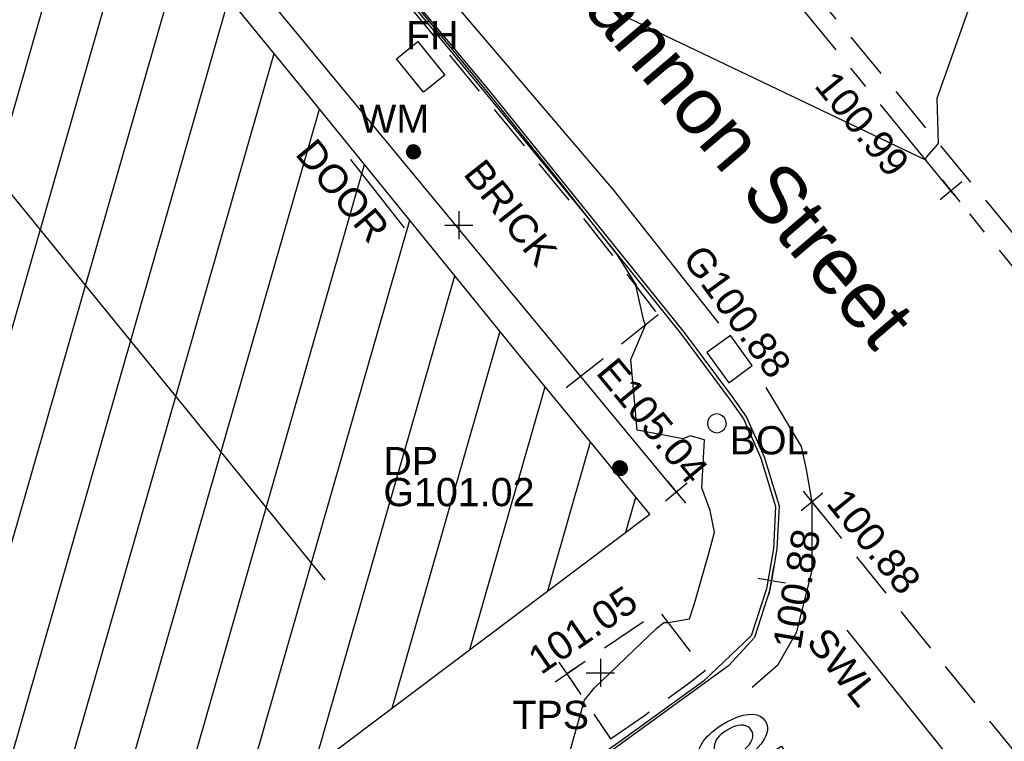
# Model space of a CAD drawing. Extents: x 635157 to 635442, y 694407 to 694910.
# Tile 24 of 103: x 635400 to 635410, y 694508 to 694516. Entities that reach past the tile are written whole.
import ezdxf

# ---------------------------------------------------------------- set-up
doc = ezdxf.new("R2010")
doc.units = 0
doc.header["$MEASUREMENT"] = 0
doc.linetypes.add('CENTER', pattern=[2, 1.25, -0.25, 0.25, -0.25])
doc.linetypes.add('DASHED', pattern=[0.75, 0.5, -0.25])
doc.layers.get('0').update_dxf_attribs({"color": 12, "linetype": 'CONTINUOUS'})
for name, color, linetype in [('BOLLARD', 132, 'CONTINUOUS'), ('BOLLARD_TXT', 132, 'CONTINUOUS'), ('BUILDING', 5, 'CONTINUOUS'), ('CHANGE_OF_SURFACE', 7, 'DASHED'), ('CHANGE_OF_SURFACE_LVL', 7, 'CONTINUOUS'), ('CONTOURS_INDEX', 4, 'CONTINUOUS'), ('DOOR', 7, 'CONTINUOUS'), ('DOOR_TXT', 7, 'CONTINUOUS'), ('DOWNPIPE', 151, 'CONTINUOUS'), ('DOWNPIPE_RMK', 151, 'CONTINUOUS'), ('EAVE', 3, 'CONTINUOUS'), ('EAVE_LVL', 3, 'CONTINUOUS'), ('FIRE_HYDRANT', 5, 'CONTINUOUS'), ('FIRE_HYDRANT_TXT', 5, 'CONTINUOUS'), ('FORM_LINE', 92, 'DASHED'), ('FORM_LINE_LVL', 92, 'CONTINUOUS'), ('GULLY', 151, 'CONTINUOUS'), ('GULLY_LVL', 151, 'CONTINUOUS'), ('HATCHING', 4, 'CONTINUOUS'), ('KERB_BOTTOM', 172, 'CONTINUOUS'), ('KERB_BOTTOM_LVL', 172, 'CONTINUOUS'), ('KERB_TOP', 2, 'CONTINUOUS'), ('MARKINGS_DASHED_WHITE', 9, 'DASHED'), ('MARKINGS_DOUBLE_YELLOW', 9, 'CONTINUOUS'), ('MARKINGS_WHITE_LINE', 9, 'CONTINUOUS'), ('MARKINGS_WHITE_LINE_TXT', 9, 'CONTINUOUS'), ('RIDGE', 6, 'CONTINUOUS'), ('ROAD_CROWNLINE', 212, 'CENTER'), ('ROAD_CROWNLINE_LVL', 212, 'CONTINUOUS'), ('ROAD_MARKINGS', 9, 'CONTINUOUS'), ('TEXT', 7, 'CONTINUOUS'), ('TEXT_RMK', 7, 'CONTINUOUS'), ('TEXT_TXT', 7, 'CONTINUOUS'), ('WATER_METER', 5, 'CONTINUOUS'), ('WATER_METER_TXT', 5, 'CONTINUOUS')]:
    doc.layers.add(name, color=color, linetype=linetype)
doc.styles.add('Arial', font='arial.ttf')

# ---------------------------------------------------------------- blocks, each defined once
blk = doc.blocks.new('TXTSTOP')
at = {"color": 0, "linetype": 'ByBlock', "flags": 128}
for points in [[(-0.5, -0.056511), (-0.467536, -0.05294), (-0.466236, -0.063001), (-0.464288, -0.072092), (-0.462017, -0.080213), (-0.459092, -0.087358), (-0.455844, -0.093524), (-0.451625, -0.099367), (-0.447083, -0.104563), (-0.441887, -0.109112), (-0.436043, -0.11333), (-0.429223, -0.117226), (-0.422403, -0.120474), (-0.414936, -0.122745), (-0.407146, -0.124694), (-0.399355, -0.12567), (-0.39091, -0.125994), (-0.378894, -0.125341), (-0.368509, -0.123722), (-0.358764, -0.120474), (-0.350327, -0.116579), (-0.342859, -0.111059), (-0.337016, -0.104563), (-0.332144, -0.097743), (-0.328572, -0.089952), (-0.326624, -0.081508), (-0.325977, -0.072092), (-0.326301, -0.066903), (-0.326948, -0.061707), (-0.328248, -0.056835), (-0.329872, -0.051963), (-0.332144, -0.047744), (-0.334738, -0.043849), (-0.337986, -0.039953), (-0.341882, -0.036705), (-0.346107, -0.033457), (-0.35065, -0.030861), (-0.356817, -0.027936), (-0.365261, -0.024365), (-0.418508, -0.007159), (-0.430524, -0.002941), (-0.441233, 0.001608), (-0.450001, 0.005827), (-0.457145, 0.010376), (-0.462987, 0.014919), (-0.468507, 0.020115), (-0.473379, 0.025634), (-0.477598, 0.031801), (-0.481171, 0.038297), (-0.484419, 0.045117), (-0.48669, 0.052584), (-0.488638, 0.060376), (-0.489615, 0.068166), (-0.489938, 0.07661), (-0.488961, 0.091544), (-0.486043, 0.105179), (-0.480846, 0.117842), (-0.474026, 0.129204), (-0.464935, 0.139596), (-0.454226, 0.148363), (-0.442211, 0.155184), (-0.4289, 0.16005), (-0.413966, 0.162975), (-0.397731, 0.163945), (-0.386368, 0.163622), (-0.375653, 0.161998), (-0.365584, 0.159726), (-0.35617, 0.156478), (-0.347079, 0.152583), (-0.338633, 0.147387), (-0.331166, 0.141543), (-0.324353, 0.135053), (-0.31851, 0.12791), (-0.313314, 0.119466), (-0.308765, 0.110698), (-0.305517, 0.101283), (-0.302923, 0.091221), (-0.300974, 0.080506), (-0.300327, 0.069143), (-0.333444, 0.066219), (-0.335068, 0.077904), (-0.337663, 0.088296), (-0.341235, 0.097387), (-0.346107, 0.105508), (-0.351951, 0.111999), (-0.358764, 0.117518), (-0.366885, 0.121413), (-0.375653, 0.124662), (-0.385714, 0.126286), (-0.396754, 0.126933), (-0.407793, 0.126286), (-0.417861, 0.124985), (-0.426952, 0.12239), (-0.434743, 0.118495), (-0.441564, 0.113946), (-0.447083, 0.108427), (-0.451302, 0.10226), (-0.454226, 0.09544), (-0.456174, 0.087973), (-0.456821, 0.080182), (-0.456498, 0.072715), (-0.454873, 0.066219), (-0.452602, 0.060052), (-0.449678, 0.054855), (-0.445459, 0.050306), (-0.439939, 0.046088), (-0.432142, 0.041869), (-0.421756, 0.037644), (-0.409417, 0.033101), (-0.380518, 0.024657), (-0.367855, 0.020762), (-0.348055, 0.013618), (-0.340911, 0.010376), (-0.33182, 0.00518), (-0.323699, -0.000663), (-0.316556, -0.007159), (-0.310066, -0.013979), (-0.30487, -0.02177), (-0.300327, -0.029884), (-0.297079, -0.038653), (-0.294477, -0.048067), (-0.293183, -0.058135), (-0.29253, -0.068851), (-0.293183, -0.07956), (-0.294477, -0.089952), (-0.297079, -0.09969), (-0.30065, -0.109112), (-0.305194, -0.118203), (-0.310713, -0.126965), (-0.316886, -0.134432), (-0.32403, -0.141252), (-0.33182, -0.147095), (-0.340258, -0.15229), (-0.34935, -0.156509), (-0.359094, -0.159757), (-0.369803, -0.162029), (-0.381172, -0.163653), (-0.393182, -0.163977), (-0.411688, -0.162682), (-0.428576, -0.159434), (-0.444158, -0.153591), (-0.457792, -0.14547), (-0.470131, -0.135085), (-0.480523, -0.122745), (-0.488638, -0.108458), (-0.494811, -0.092877), (-0.498382, -0.075341)], [(-0.171818, -0.163977), (-0.171818, 0.125376), (-0.260431, 0.125376), (-0.260431, 0.163976), (-0.047281, 0.163976), (-0.047281, 0.125376), (-0.136235, 0.125376), (-0.136235, -0.163977)], [(-0.011412, -0.004343), (-0.010141, 0.026501), (-0.005626, 0.054436), (0.001493, 0.079441), (0.011217, 0.101531), (0.024186, 0.120382), (0.039106, 0.13598), (0.055331, 0.148336), (0.073176, 0.157123), (0.092333, 0.162332), (0.113111, 0.163977), (0.126423, 0.163342), (0.139414, 0.160761), (0.152082, 0.156871), (0.164105, 0.151692), (0.175798, 0.14456), (0.186524, 0.136126), (0.196603, 0.126072), (0.205376, 0.115041), (0.213509, 0.102061), (0.220668, 0.088104), (0.226527, 0.07285), (0.231416, 0.056294), (0.234676, 0.038437), (0.236642, 0.019607), (0.237315, -0.000201), (0.236041, -0.027479), (0.23217, -0.052488), (0.226026, -0.075221), (0.216955, -0.09634), (0.205279, -0.115183), (0.190361, -0.132728), (0.173814, -0.146386), (0.155316, -0.156144), (0.13519, -0.162007), (0.113111, -0.163977), (0.091029, -0.162051), (0.070567, -0.155903), (0.052049, -0.145859), (0.035475, -0.13191), (0.020522, -0.114064), (0.009133, -0.094921), (0.000021, -0.074473), (-0.006168, -0.052723), (-0.010086, -0.029346)], [(0.294905, -0.163977), (0.294905, 0.163976), (0.396275, 0.163976), (0.409701, 0.163641), (0.42179, 0.162972), (0.432534, 0.161628), (0.441592, 0.159949), (0.448977, 0.1576), (0.458042, 0.153573), (0.466096, 0.148536), (0.473482, 0.14216), (0.480198, 0.134775), (0.486239, 0.126045), (0.491276, 0.116646), (0.494963, 0.105909), (0.497652, 0.09483), (0.499331, 0.082407), (0.5, 0.069657), (0.498996, 0.052537), (0.496307, 0.036756), (0.491945, 0.022326), (0.48557, 0.009235), (0.477509, -0.002854), (0.467106, -0.012922), (0.454014, -0.020642), (0.438574, -0.026348), (0.420111, -0.029706), (0.399299, -0.03071), (0.330488, -0.03071), (0.330488, -0.163977)], [(0.02398, -0.004961), (0.024979, -0.027363), (0.028248, -0.047492), (0.033463, -0.065672), (0.040616, -0.081571), (0.050053, -0.095851), (0.060773, -0.107203), (0.072476, -0.116284), (0.085147, -0.122769), (0.098462, -0.126651), (0.112752, -0.127938), (0.127363, -0.126623), (0.141318, -0.122714), (0.153976, -0.116203), (0.16566, -0.1071), (0.176365, -0.095079), (0.185437, -0.081105), (0.192894, -0.064214), (0.197742, -0.045054), (0.20097, -0.023294), (0.201916, 0.000735), (0.201253, 0.016647), (0.199614, 0.031905), (0.197004, 0.046514), (0.193419, 0.060476), (0.188532, 0.073783), (0.184304, 0.083194), (0.178775, 0.091958), (0.172601, 0.099743), (0.165773, 0.106881), (0.157975, 0.113047), (0.149525, 0.118558), (0.141075, 0.122769), (0.131981, 0.125679), (0.122887, 0.127294), (0.113147, 0.127938), (0.098212, 0.126622), (0.084251, 0.122713), (0.071593, 0.116203), (0.059591, 0.107099), (0.04921, 0.095402), (0.040132, 0.081105), (0.033004, 0.063889), (0.027834, 0.043753), (0.024931, 0.021015)], [(0.330488, 0.00789), (0.399968, 0.00789), (0.412391, 0.008559), (0.423469, 0.010238), (0.433203, 0.013262), (0.441257, 0.017289), (0.448308, 0.022661), (0.45368, 0.029371), (0.458042, 0.037091), (0.461065, 0.046156), (0.462738, 0.05623), (0.463414, 0.067643), (0.463079, 0.075363), (0.462069, 0.082407), (0.460724, 0.089124), (0.458711, 0.095499), (0.456028, 0.101206), (0.449312, 0.110939), (0.44596, 0.114632), (0.441926, 0.117656), (0.437899, 0.120338), (0.432868, 0.122018), (0.426486, 0.123362), (0.418766, 0.124707), (0.399299, 0.125376), (0.330488, 0.125376)]]:
    blk.add_lwpolyline(points, close=True, dxfattribs=at)
blk = doc.blocks.new('MH_CIR2')
at = {"color": 0, "linetype": 'ByBlock', "flags": 128}
for points in [[(0.5, 0), (0.475, 0.154), (0.404, 0.293), (0.293, 0.404), (0.154, 0.475), (0, 0.5), (-0.154, 0.475), (-0.293, 0.404), (-0.404, 0.293), (-0.475, 0.154), (-0.5, 0), (-0.475, -0.154), (-0.404, -0.293), (-0.293, -0.404), (-0.154, -0.475), (0, -0.5), (0.154, -0.475), (0.293, -0.404), (0.404, -0.293), (0.475, -0.154)], [(-0.499, -0.033), (0.033, 0.499)], [(-0.496, 0.06), (-0.06, 0.496)], [(-0.488, -0.111), (0.111, 0.488)], [(-0.467, -0.18), (0.18, 0.467)], [(-0.467, 0.179), (-0.179, 0.467)], [(-0.438, -0.241), (0.241, 0.438)], [(-0.403, -0.296), (0.296, 0.403)], [(-0.362, -0.345), (0.345, 0.362)], [(-0.315, -0.388), (0.388, 0.315)], [(-0.263, -0.425), (0.425, 0.263)], [(-0.204, -0.456), (0.456, 0.204)], [(-0.138, -0.48), (0.48, 0.138)], [(-0.064, -0.496), (0.496, 0.064)], [(0.5, 0), (0.475, -0.154)], [(0.022, -0.5), (0.5, -0.022)], [(0.128, -0.483), (0.483, -0.128)], [(0.305, -0.396), (0.396, -0.305)]]:
    blk.add_lwpolyline(points, dxfattribs=at)
blk = doc.blocks.new('CIRCL')
at = {"color": 0, "linetype": 'ByBlock', "flags": 128}
for points in [[(0.5, 0), (0.475, 0.154), (0.404, 0.293), (0.293, 0.404), (0.154, 0.475), (0, 0.5), (-0.154, 0.475), (-0.293, 0.404), (-0.404, 0.293), (-0.475, 0.154), (-0.5, 0), (-0.475, -0.154), (-0.404, -0.293), (-0.293, -0.404), (-0.154, -0.475), (0, -0.5), (0.154, -0.475), (0.293, -0.404), (0.404, -0.293), (0.475, -0.154)], [(0.5, 0), (0.475, -0.154)]]:
    blk.add_lwpolyline(points, dxfattribs=at)
blk = doc.blocks.new('MH_CIR1')
at = {"color": 0, "linetype": 'ByBlock', "flags": 128}
for points in [[(0.5, 0), (0.475, 0.154), (0.404, 0.293), (0.293, 0.404), (0.154, 0.475), (0, 0.5), (-0.154, 0.475), (-0.293, 0.404), (-0.404, 0.293), (-0.475, 0.154), (-0.5, 0), (-0.475, -0.154), (-0.404, -0.293), (-0.293, -0.404), (-0.154, -0.475), (0, -0.5), (0.154, -0.475), (0.293, -0.404), (0.404, -0.293), (0.475, -0.154)], [(0.49, 0), (0.466, 0.151), (0.396, 0.288), (0.288, 0.396), (0.151, 0.466), (0, 0.49), (-0.151, 0.466), (-0.288, 0.396), (-0.396, 0.288), (-0.466, 0.151), (-0.49, 0), (-0.466, -0.151), (-0.396, -0.288), (-0.288, -0.396), (-0.151, -0.466), (0, -0.49), (0.151, -0.466), (0.288, -0.396), (0.396, -0.288), (0.466, -0.151)], [(0.471, 0), (0.448, 0.145), (0.381, 0.276), (0.276, 0.381), (0.145, 0.448), (0, 0.471), (-0.145, 0.448), (-0.276, 0.381), (-0.381, 0.276), (-0.448, 0.145), (-0.471, 0), (-0.448, -0.145), (-0.381, -0.276), (-0.276, -0.381), (-0.145, -0.448), (0, -0.471), (0.145, -0.448), (0.276, -0.381), (0.381, -0.276), (0.448, -0.145)], [(0.471, 0), (0.448, -0.145)], [(0.49, 0), (0.466, -0.151)], [(0.5, 0), (0.475, -0.154)]]:
    blk.add_lwpolyline(points, dxfattribs=at)
blk = doc.blocks.new('SPOT')
at = {"color": 0, "linetype": 'ByBlock', "flags": 128}
for points in [[(0, 0.5), (0, -0.5)], [(-0.5, 0), (0.5, 0)]]:
    blk.add_lwpolyline(points, dxfattribs=at)

msp = doc.modelspace()

# ---------------------------------------------------------------- hatches: boundary and pattern name
at = {"layer": 'HATCHING'}
h = msp.add_hatch(dxfattribs=at)
h.set_pattern_fill('ANSI31', color=256, scale=5, angle=29)
h.paths.add_polyline_path([(635375.761, 694495.577), (635369.651, 694489.99), (635373.953, 694484.959), (635376.612, 694487.233), (635376.908, 694486.913), (635378.124, 694487.967), (635377.825, 694488.285), (635380.257, 694490.403)])
h.paths.add_polyline_path([(635386.735, 694482.092), (635382.232, 694478.239), (635377.264, 694473.927), (635373.703, 694470.866), (635379.644, 694463.935), (635392.289, 694475.638)])
h.paths.add_polyline_path([(635400.105, 694493.672), (635389.07, 694484.138), (635394.147, 694478.241), (635405.114, 694487.866)])
h.paths.add_polyline_path([(635414.354, 694498.338), (635411.485, 694502.049), (635405.029, 694497.064), (635412.734, 694487.163), (635419.036, 694492.258)])
h.paths.add_polyline_path([(635406.553, 694510.502), (635405.186, 694512.171), (635402.921, 694514.956), (635400.384, 694518.061), (635398.911, 694519.718), (635396.087, 694522.809), (635392.808, 694519.852), (635385.975, 694514.112), (635395.659, 694502.571), (635401.099, 694507.211), (635401.496, 694506.698)])
h.paths.add_polyline_path([(635426.874, 694517.566), (635419.573, 694512.507), (635421.884, 694509.166), (635424.227, 694505.781), (635424.337, 694505.581), (635424.396, 694505.475), (635425.173, 694504.426), (635426.531, 694502.629), (635427.374, 694501.532), (635435.798, 694505.95)])
h.paths.add_polyline_path([(635376.564, 694486.763), (635377.854, 694487.892), (635377.551, 694488.238), (635376.261, 694487.109)], flags=25)
h.paths.add_polyline_path([(635372.129, 694487.575), (635373.436, 694488.719), (635373.134, 694489.065), (635371.826, 694487.921)], flags=24)
h.paths.add_polyline_path([(635376.405, 694487.365), (635377.496, 694488.262), (635377.2, 694488.622), (635376.109, 694487.725)], flags=24)
h.paths.add_polyline_path([(635377.121, 694467.895), (635378.437, 694469.03), (635378.136, 694469.378), (635376.821, 694468.243)], flags=24)
h.paths.add_polyline_path([(635383.717, 694477.795), (635384.727, 694478.782), (635384.402, 694479.115), (635383.391, 694478.129)], flags=24)
h.paths.add_polyline_path([(635376.963, 694471.958), (635378.026, 694472.889), (635377.719, 694473.239), (635376.656, 694472.309)], flags=24)
h.paths.add_polyline_path([(635391.965, 694481.245), (635393.278, 694482.384), (635392.976, 694482.731), (635391.664, 694481.592)], flags=24)
h.paths.add_polyline_path([(635396.725, 694489.134), (635397.795, 694490.056), (635397.491, 694490.409), (635396.421, 694489.487)], flags=24)
h.paths.add_polyline_path([(635392.397, 694485.349), (635393.436, 694486.306), (635393.12, 694486.648), (635392.081, 694485.692)], flags=24)
h.paths.add_polyline_path([(635409.423, 694498.224), (635410.484, 694496.849), (635410.848, 694497.129), (635409.787, 694498.505)], flags=24)
h.paths.add_polyline_path([(635409.127, 694499.562), (635410.167, 694499.562), (635410.167, 694500.028), (635409.127, 694500.028)], flags=24)
h.paths.add_polyline_path([(635407.856, 694498.736), (635409.829, 694498.736), (635409.829, 694499.201), (635407.856, 694499.201)], flags=24)
h.paths.add_polyline_path([(635407.856, 694499.066), (635408.43, 694499.066), (635408.43, 694499.531), (635407.856, 694499.531)], flags=24)
h.paths.add_polyline_path([(635409.871, 694500.788), (635411.144, 694499.281), (635411.5, 694499.582), (635410.226, 694501.088)], flags=24)
h.paths.add_polyline_path([(635410.123, 694501.001), (635410.493, 694500.562), (635410.849, 694500.863), (635410.478, 694501.301)], flags=25)
h.paths.add_polyline_path([(635406.662, 694497.946), (635407.237, 694497.946), (635407.237, 694498.412), (635406.662, 694498.412)], flags=24)
h.paths.add_polyline_path([(635406.662, 694497.611), (635408.635, 694497.611), (635408.635, 694498.077), (635406.662, 694498.077)], flags=24)
h.paths.add_polyline_path([(635405.558, 694496.617), (635407.321, 694496.617), (635407.321, 694497.082), (635405.558, 694497.082)], flags=24)
h.paths.add_polyline_path([(635405.561, 694496.954), (635406.293, 694496.954), (635406.293, 694497.404), (635405.561, 694497.404)], flags=24)
h.paths.add_polyline_path([(635411.234, 694501.456), (635412.101, 694500.341), (635412.468, 694500.626), (635411.602, 694501.742)], flags=24)
h.paths.add_polyline_path([(635399.757, 694517.93), (635400.849, 694516.608), (635401.203, 694516.901), (635400.111, 694518.222)], flags=24)
h.paths.add_polyline_path([(635398.009, 694515.162), (635399.106, 694513.814), (635399.462, 694514.104), (635398.366, 694515.452)], flags=24)
h.paths.add_polyline_path([(635392.312, 694518.765), (635393.492, 694517.489), (635393.829, 694517.801), (635392.649, 694519.077)], flags=24)
h.paths.add_polyline_path([(635399.044, 694518.002), (635399.776, 694518.002), (635399.776, 694518.452), (635399.044, 694518.452)], flags=24)
h.paths.add_polyline_path([(635396.331, 694521.378), (635397.326, 694520.375), (635397.656, 694520.703), (635396.661, 694521.706)], flags=24)
h.paths.add_polyline_path([(635402.658, 694514.34), (635403.559, 694513.252), (635403.917, 694513.549), (635403.016, 694514.637)], flags=24)
h.paths.add_polyline_path([(635403.641, 694510.506), (635405.404, 694510.506), (635405.404, 694510.971), (635403.641, 694510.971)], flags=24)
h.paths.add_polyline_path([(635403.644, 694510.843), (635404.376, 694510.843), (635404.376, 694511.293), (635403.644, 694511.293)], flags=24)
h.paths.add_polyline_path([(635399.797, 694507.348), (635401.56, 694507.348), (635401.56, 694507.813), (635399.797, 694507.813)], flags=24)
h.paths.add_polyline_path([(635399.8, 694507.685), (635400.532, 694507.685), (635400.532, 694508.135), (635399.8, 694508.135)], flags=24)
h.paths.add_polyline_path([(635429.57, 694506.871), (635430.624, 694505.489), (635430.989, 694505.768), (635429.936, 694507.15)], flags=24)
h.paths.add_polyline_path([(635423.433, 694514.504), (635424.421, 694513.074), (635424.799, 694513.336), (635423.811, 694514.765)], flags=24)
h.paths.add_polyline_path([(635422.129, 694508.909), (635422.902, 694507.727), (635423.292, 694507.981), (635422.519, 694509.164)], flags=24)
h.paths.add_polyline_path([(635426.631, 694503.191), (635427.38, 694501.993), (635427.775, 694502.239), (635427.026, 694503.438)], flags=24)
h.paths.add_polyline_path([(635376.316, 694489.245), (635377.048, 694489.245), (635377.048, 694489.695), (635376.316, 694489.695)], flags=24)
h.paths.add_polyline_path([(635376.313, 694488.907), (635378.076, 694488.907), (635378.076, 694489.373), (635376.313, 694489.373)], flags=24)

# ---------------------------------------------------------------- linework, layer by layer
at = {"layer": 'BUILDING', "flags": 128}
msp.add_lwpolyline([(635395.659, 694502.571), (635401.099, 694507.211), (635401.496, 694506.698), (635406.553, 694510.502), (635405.186, 694512.171), (635402.921, 694514.956), (635400.384, 694518.061), (635398.911, 694519.718), (635396.087, 694522.809), (635392.808, 694519.852), (635385.975, 694514.112)], close=True, dxfattribs=at)
at = {"layer": 'CHANGE_OF_SURFACE', "flags": 128}
for points in [[(635297.164, 694607.719), (635298.362, 694607.944), (635300.386, 694608.307), (635303.298, 694608.87), (635303.793, 694608.935), (635304.472, 694608.88), (635305.339, 694608.673), (635306.018, 694608.436), (635307.538, 694609.958), (635307.628, 694610.003), (635307.752, 694609.998), (635308.048, 694609.67), (635308.741, 694609.001), (635310.399, 694607.349), (635310.549, 694607.194), (635311.376, 694606.378), (635311.42, 694606.302), (635311.423, 694606.201), (635311.406, 694606.128), (635311.3, 694606.006), (635310.017, 694604.695), (635311.62, 694603.143), (635312.991, 694601.8), (635315.239, 694599.603), (635317.41, 694597.493), (635318.348, 694596.552), (635320.907, 694594.072), (635321.562, 694593.438), (635322.282, 694592.745), (635325.741, 694589.332), (635328.006, 694587.131), (635330.727, 694584.488), (635334.025, 694581.283), (635336.823, 694578.545), (635337.128, 694578.217), (635337.497, 694577.872), (635339.068, 694576.373), (635339.722, 694575.655), (635340.822, 694574.625), (635341.428, 694574.078), (635342.167, 694573.392), (635342.837, 694572.722), (635345.616, 694572.031), (635346.575, 694571.205), (635350.828, 694567.31), (635352.5, 694565.938), (635355.172, 694563.527), (635355.965, 694562.805), (635356.554, 694562.319), (635358.593, 694560.493), (635360.519, 694558.785), (635362.019, 694557.437), (635363.303, 694556.298), (635365.048, 694554.744), (635367.033, 694552.974), (635368.96, 694551.265), (635370.644, 694549.753), (635372.639, 694547.986), (635374.163, 694546.629), (635375.079, 694545.847), (635376.124, 694544.875), (635378.191, 694543.083), (635378.637, 694542.605), (635380.214, 694541.256), (635381.896, 694539.71), (635383.914, 694537.821), (635385.954, 694535.803), (635387.943, 694533.807), (635389.778, 694531.887), (635392.328, 694529.21), (635394.101, 694527.279), (635394.586, 694526.695), (635395.193, 694526.065), (635396.971, 694524.119), (635397.954, 694523.029), (635399.17, 694521.681), (635400.233, 694520.419), (635401.924, 694518.427), (635403.411, 694516.612), (635404.772, 694514.962), (635405.818, 694513.69), (635406.644, 694512.622)], [(635406.644, 694512.622), (635405.536, 694511.744)]]:
    msp.add_lwpolyline(points, dxfattribs=at)
msp.add_lwpolyline([(635406.136, 694508.113), (635406.507, 694508.37), (635406.953, 694508.693), (635407.144, 694508.841), (635406.654, 694509.475), (635405.671, 694508.804)], close=True, dxfattribs=at)
at = {"layer": 'CONTOURS_INDEX', "flags": 128}
for points in [[(635406.329, 694515.78), (635409.486, 694514.274), (635409.497, 694514.301), (635409.625, 694514.447), (635409.609, 694514.929), (635410.237, 694516.7)], [(635405.614, 694507.661), (635405.86, 694508.524), (635405.963, 694508.653), (635406.629, 694509.289), (635406.702, 694509.35), (635406.749, 694509.352), (635406.975, 694509.388), (635407.028, 694509.551), (635407.184, 694510.099), (635407.24, 694510.312), (635407.196, 694510.542), (635407.107, 694510.782), (635407.137, 694511.295), (635406.984, 694511.338), (635406.908, 694511.306), (635406.418, 694511.397), (635406.352, 694512.148), (635406.509, 694512.515), (635406.485, 694512.573), (635406.409, 694512.926), (635406.417, 694512.933), (635406.207, 694513.264), (635405.558, 694514.087), (635404.821, 694515.004), (635403.463, 694516.655)]]:
    msp.add_lwpolyline(points, dxfattribs=at)
at = {"layer": 'DOOR', "flags": 128}
msp.add_lwpolyline([(635403.945, 694513.549), (635403.374, 694514.276)], dxfattribs=at)
at = {"layer": 'EAVE', "flags": 128}
msp.add_lwpolyline([(635406.837, 694510.737), (635400.497, 694518.409)], dxfattribs=at)
at = {"layer": 'FIRE_HYDRANT', "flags": 128}
msp.add_lwpolyline([(635403.859, 694515.348), (635404.086, 694515.531), (635404.373, 694515.175), (635404.146, 694514.992)], close=True, dxfattribs=at)
at = {"layer": 'FORM_LINE', "flags": 128}
msp.add_lwpolyline([(635408.279, 694510.632), (635410.631, 694507.73), (635412.619, 694504.536)], dxfattribs=at)
at = {"layer": 'GULLY', "flags": 128}
msp.add_lwpolyline([(635407.411, 694512.404), (635407.161, 694512.223), (635407.394, 694511.902), (635407.644, 694512.083)], close=True, dxfattribs=at)
at = {"layer": 'KERB_BOTTOM', "flags": 128}
msp.add_lwpolyline([(635399.337, 694521.573), (635400.597, 694520.088), (635402.055, 694518.358), (635402.431, 694517.906), (635403.468, 694516.659), (635404.837, 694515.019), (635405.886, 694513.715), (635406.919, 694512.436), (635407.43, 694511.75), (635407.582, 694511.536), (635407.771, 694511.112), (635407.928, 694510.59), (635407.906, 694510.134), (635407.849, 694509.798), (635407.832, 694509.698), (635407.666, 694509.191), (635407.391, 694508.89), (635406.073, 694507.931), (635402.908, 694505.678), (635400.121, 694503.658), (635398.999, 694502.845)], dxfattribs=at)
at = {"layer": 'KERB_TOP', "flags": 128}
msp.add_lwpolyline([(635399.198, 694521.705), (635400.261, 694520.443), (635401.953, 694518.451), (635403.44, 694516.636), (635404.801, 694514.985), (635405.847, 694513.713), (635406.89, 694512.414), (635407.4, 694511.728), (635407.55, 694511.518), (635407.736, 694511.099), (635407.891, 694510.586), (635407.869, 694510.138), (635407.796, 694509.707), (635407.633, 694509.21), (635407.126, 694508.727), (635406.252, 694508.095), (635405.519, 694507.578), (635402.906, 694505.679), (635398.977, 694502.875)], dxfattribs=at)
at = {"layer": 'MARKINGS_DASHED_WHITE', "flags": 128}
msp.add_lwpolyline([(635314.845, 694608.244), (635318.629, 694604.093), (635326.913, 694595.404), (635335.078, 694587.037), (635340.212, 694582.027), (635348.756, 694573.706), (635355.519, 694567.402), (635362.002, 694561.583), (635370.435, 694553.951), (635378.967, 694546.407), (635387.224, 694538.74), (635393.798, 694532.215), (635399.967, 694525.73), (635407.685, 694516.798), (635413.095, 694510.244), (635419.86, 694501.51)], dxfattribs=at)
at = {"layer": 'MARKINGS_DOUBLE_YELLOW', "flags": 128}
for points in [[(635407.288, 694512.534), (635406.171, 694513.951), (635404.109, 694516.37), (635401.977, 694519.005)], [(635407.644, 694508.664), (635407.918, 694508.904), (635408.117, 694509.25), (635408.281, 694509.906), (635408.279, 694510.632), (635408.222, 694510.978), (635408.166, 694511.223), (635407.791, 694511.85)]]:
    msp.add_lwpolyline(points, dxfattribs=at)
at = {"layer": 'MARKINGS_WHITE_LINE', "flags": 128}
msp.add_lwpolyline([(635392.972, 694494.506), (635397.041, 694497.594), (635402.396, 694501.517), (635410.234, 694507.301), (635408.653, 694509.269)], dxfattribs=at)
at = {"layer": 'RIDGE', "flags": 128}
msp.add_lwpolyline([(635403.1, 694509.804), (635398.384, 694515.6)], dxfattribs=at)
at = {"layer": 'ROAD_CROWNLINE', "flags": 128}
msp.add_lwpolyline([(635419.671, 694501.303), (635416.011, 694506.14), (635415.688, 694506.568), (635412.325, 694510.794), (635409.757, 694513.943), (635406.514, 694517.919), (635403.309, 694521.584), (635399.786, 694525.612), (635396.604, 694529.001), (635393.678, 694532.117), (635389.613, 694536.149), (635387.129, 694538.612), (635382.343, 694543.013), (635378.845, 694546.23), (635374.913, 694549.706), (635370.468, 694553.635), (635367.442, 694556.352), (635361.957, 694561.277), (635360.005, 694563.038), (635352.582, 694569.738), (635352.46, 694569.848), (635345.364, 694576.659), (635341.352, 694580.51), (635338.187, 694583.623), (635331.587, 694590.115), (635331.072, 694590.649), (635324.124, 694597.841), (635321.685, 694600.367), (635317.106, 694604.964), (635314.301, 694607.779), (635312.789, 694609.347), (635311.303, 694611.122), (635310.312, 694612.292)], dxfattribs=at)

# ---------------------------------------------------------------- block references
at = {"layer": 'BOLLARD', "xscale": 0.2, "yscale": 0.2, "zscale": 0.2}
msp.add_blockref('CIRCL', (635407.266, 694511.47), dxfattribs=at)
at = {"layer": 'CHANGE_OF_SURFACE_LVL', "xscale": 0.3, "yscale": 0.3, "zscale": 0.3, "rotation": 34.31761199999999}
msp.add_blockref('SPOT', (635405.671, 694508.804), dxfattribs=at)
at = {"layer": 'DOWNPIPE', "xscale": 0.15, "yscale": 0.15, "zscale": 0.15}
msp.add_blockref('MH_CIR1', (635406.232, 694510.995), dxfattribs=at)
at = {"layer": 'EAVE_LVL', "xscale": 0.3, "yscale": 0.3, "zscale": 0.3, "rotation": 309.569702}
msp.add_blockref('SPOT', (635406.837, 694510.737), dxfattribs=at)
at = {"layer": 'FORM_LINE_LVL', "xscale": 0.3, "yscale": 0.3, "zscale": 0.3, "rotation": 309.023926}
msp.add_blockref('SPOT', (635408.279, 694510.632), dxfattribs=at)
at = {"layer": 'GULLY', "xscale": 0.15, "yscale": 0.15, "zscale": 0.15}
msp.add_blockref('MH_CIR2', (635406.24, 694510.99), dxfattribs=at)
at = {"layer": 'KERB_BOTTOM_LVL', "xscale": 0.3, "yscale": 0.3, "zscale": 0.3, "rotation": 80.367279}
msp.add_blockref('SPOT', (635407.849, 694509.798), dxfattribs=at)
at = {"layer": 'ROAD_CROWNLINE_LVL', "xscale": 0.3, "yscale": 0.3, "zscale": 0.3, "rotation": 309.199951}
msp.add_blockref('SPOT', (635409.757, 694513.943), dxfattribs=at)
at = {"layer": 'ROAD_MARKINGS', "xscale": 2.32974, "yscale": 4.824905, "rotation": 302.747478}
msp.add_blockref('TXTSTOP', (635407.618, 694507.097), dxfattribs=at)
at = {"layer": 'TEXT', "xscale": 0.3, "yscale": 0.3, "zscale": 0.3}
for p in [(635404.522, 694513.578), (635406.028, 694508.815)]:
    msp.add_blockref('SPOT', p, dxfattribs=at)
at = {"layer": 'WATER_METER', "xscale": 0.15, "yscale": 0.15, "zscale": 0.15}
msp.add_blockref('MH_CIR2', (635404.038, 694514.357), dxfattribs=at)

# ---------------------------------------------------------------- texts
at = {"layer": 'BOLLARD_TXT', "style": 'Arial'}
msp.add_text('BOL', height=0.3, dxfattribs=at).set_placement((635407.403, 694511.139))
at = {"layer": 'CHANGE_OF_SURFACE_LVL', "style": 'Arial'}
msp.add_text('101.05', height=0.3, rotation=34.3176, dxfattribs=at).set_placement((635405.394, 694508.788))
at = {"layer": 'DOOR_TXT', "style": 'Arial'}
msp.add_text('DOOR', height=0.3, rotation=309.6388, dxfattribs=at).set_placement((635402.771, 694514.333))
at = {"layer": 'DOWNPIPE_RMK', "style": 'Arial'}
for s, p in [('DP', (635403.719, 694510.918)), ('G101.02', (635403.719, 694510.588))]:
    msp.add_text(s, height=0.3, dxfattribs=at).set_placement(p)
at = {"layer": 'EAVE_LVL', "style": 'Arial'}
msp.add_text('E105.04', height=0.3, rotation=309.5697, dxfattribs=at).set_placement((635405.97, 694512.004))
at = {"layer": 'FIRE_HYDRANT_TXT', "style": 'Arial'}
msp.add_text('FH', height=0.3, dxfattribs=at).set_placement((635403.959, 694515.448))
at = {"layer": 'FORM_LINE_LVL', "style": 'Arial'}
msp.add_text('100.88', height=0.3, rotation=309.0239, dxfattribs=at).set_placement((635408.42, 694510.617))
at = {"layer": 'GULLY_LVL', "style": 'Arial'}
msp.add_text('G100.88', height=0.3, rotation=305.9743, dxfattribs=at).set_placement((635406.891, 694513.222))
at = {"layer": 'KERB_BOTTOM_LVL', "style": 'Arial'}
msp.add_text('100.88', height=0.3, rotation=80.3673, dxfattribs=at).set_placement((635408.155, 694509.051))
at = {"layer": 'MARKINGS_WHITE_LINE_TXT', "style": 'Arial'}
msp.add_text('SWL', height=0.3, rotation=308.7768, dxfattribs=at).set_placement((635408.208, 694509.137))
at = {"layer": 'ROAD_CROWNLINE_LVL', "style": 'Arial'}
msp.add_text('100.99', height=0.3, rotation=309.2, dxfattribs=at).set_placement((635408.293, 694515.058))
at = {"layer": 'TEXT_RMK', "style": 'Arial'}
msp.add_text('R430 Shannon Street', height=0.6, rotation=-49.5806, dxfattribs=at).set_placement((635403.725, 694518.357))
at = {"layer": 'TEXT_TXT', "style": 'Arial'}
msp.add_text('BRICK', height=0.3, rotation=308.3429, dxfattribs=at).set_placement((635404.559, 694514.121))
msp.add_text('TPS', height=0.3, dxfattribs=at).set_placement((635405.092, 694508.218))
at = {"layer": 'WATER_METER_TXT', "style": 'Arial'}
msp.add_text('WM', height=0.3, dxfattribs=at).set_placement((635403.461, 694514.561))

doc.saveas('drawing.dxf')
